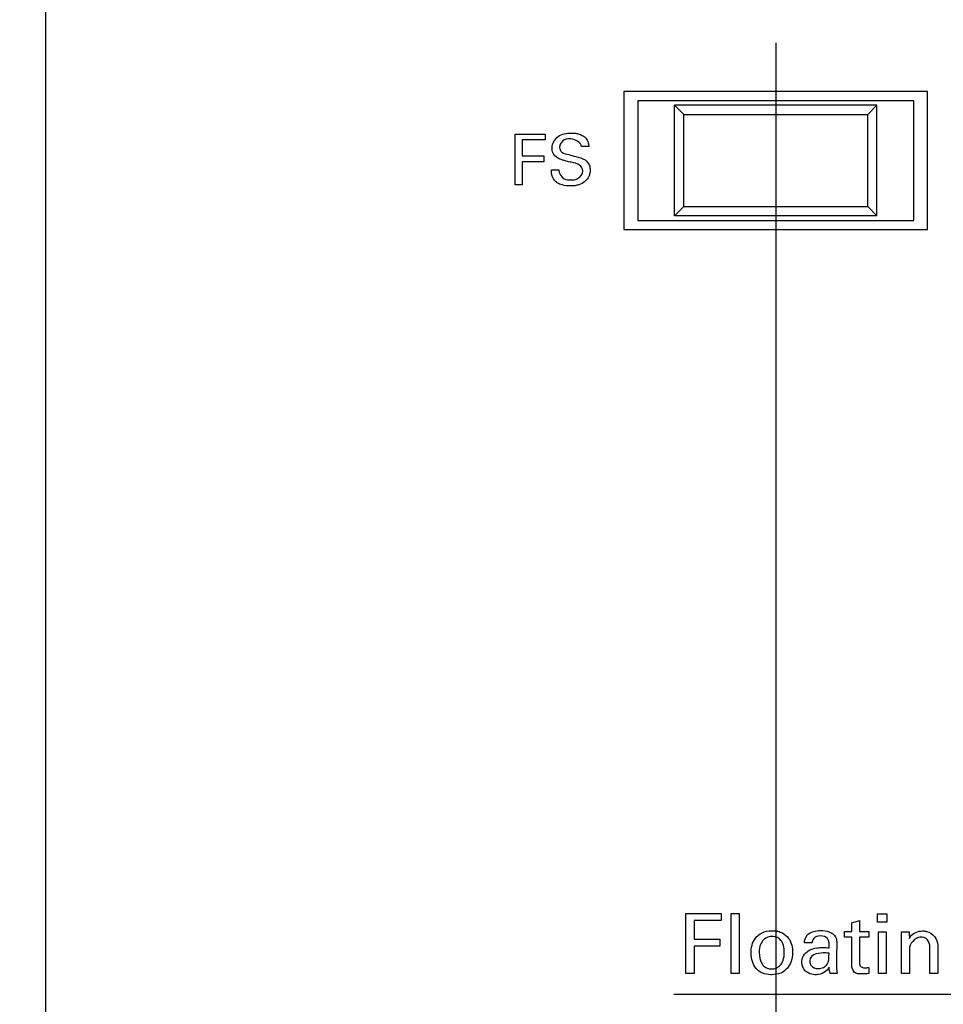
# Model space of a CAD drawing. Header units: inches. Extents: x 0 to 34, y 0 to 22.
# Tile 21 of 98: x 9 to 10, y 11.1 to 12.2. Entities that reach past the tile are written whole.
import ezdxf

# ---------------------------------------------------------------- set-up
doc = ezdxf.new("R2010")
doc.units = ezdxf.units.IN
doc.header["$LTSCALE"] = 1.87
doc.header["$MEASUREMENT"] = 0
doc.layers.get('0').update_dxf_attribs({"linetype": 'CONTINUOUS'})
doc.layers.add('DATUMCURVES', color=7, linetype='CONTINUOUS')
doc.layers.add('DIMENSIONS', color=7, linetype='CONTINUOUS')
doc.styles.get("Standard").update_dxf_attribs({"font": 'txt', "width": 0.8})
doc.dimstyles.new('DIMSTYLE_1', dxfattribs={"dimtxt": 0.125, "dimasz": 0.18, "dimexe": 0.18, "dimexo": 0.0625, "dimgap": 0.09, "dimtad": 0, "dimtih": 1, "dimtoh": 1, "dimdec": 3, "dimzin": 4, "dimdsep": 46, "dimtxsty": 'STANDARD', "dimblk": '_FILLED', "dimblk1": '_FILLED', "dimblk2": '_FILLED', "dimcen": 0.09, "dimadec": 0, "dimazin": 0, "dimtp": 0.001, "dimtm": 0.001, "dimtfac": 1, "dimtdec": 3, "dimtofl": 0, "dimtmove": 0, "dimatfit": 3, "dimldrblk": '_FILLED', "dimfxl": 1, "dimtolj": 1, "dimtzin": 4, "dimarcsym": 0})

# ---------------------------------------------------------------- blocks, each defined once
blk = doc.blocks.new('_FILLED')
at = {"color": 0, "linetype": 'BYBLOCK'}
blk.add_solid([(0, 0), (-1, 0.1736), (-1, -0.1736)], dxfattribs=at)
blk = doc.blocks.new('*D8')
at = {"layer": 'DIMENSIONS', "color": 2, "linetype": 'CONTINUOUS'}
for p, q in [((9.8182, 12.1663), (9.8182, 6.6083)), ((10.6932, 12.1663), (10.6932, 6.6083)), ((9.8182, 6.7333), (9.5053, 6.7333)), ((10.6932, 6.7333), (11.0532, 6.7333))]:
    blk.add_line(p, q, dxfattribs=at)
at = {"layer": 'DIMENSIONS', "color": 2, "linetype": 'CONTINUOUS', "xscale": 0.18, "yscale": 0.18, "zscale": 0.18}
blk.add_blockref('_FILLED', (9.8182, 6.7333), dxfattribs=at)
at = {"layer": 'DIMENSIONS', "color": 2, "linetype": 'CONTINUOUS', "xscale": 0.18, "yscale": 0.18, "zscale": 0.18, "rotation": 180}
blk.add_blockref('_FILLED', (10.6932, 6.7333), dxfattribs=at)
at = {"layer": 'DIMENSIONS', "color": 2, "linetype": 'CONTINUOUS', "width": 0.8}
for s, p in [('[', (8.7428, 6.6708)), (']', (9.3428, 6.6708)), ('3X ', (7.9178, 6.6708)), ('.875', (8.2178, 6.6708)), ('22.23', (8.8428, 6.6708))]:
    blk.add_text(s, height=0.125, dxfattribs=at).set_placement(p)

msp = doc.modelspace()

# ---------------------------------------------------------------- linework, layer by layer
at = {"color": 7, "linetype": 'CONTINUOUS'}
for p, q in [((9.6532, 12.1133), (9.6532, 11.9633)), ((9.9832, 12.1133), (9.6532, 12.1133)), ((9.9832, 11.9633), (9.9832, 12.1133)), ((9.6682, 12.1033), (9.6682, 11.9733)), ((9.9682, 12.1033), (9.6682, 12.1033)), ((9.9682, 11.9733), (9.9682, 12.1033)), ((9.7082, 12.0983), (9.7182, 12.0883)), ((9.7082, 11.9783), (9.7082, 12.0983)), ((9.9282, 12.0983), (9.7082, 12.0983)), ((9.9182, 12.0883), (9.9282, 12.0983)), ((9.9282, 11.9783), (9.9282, 12.0983)), ((9.7182, 11.9883), (9.7182, 12.0883)), ((9.7182, 12.0883), (9.9182, 12.0883)), ((9.9182, 11.9883), (9.9182, 12.0883)), ((9.7082, 11.9783), (9.7182, 11.9883)), ((9.7182, 11.9883), (9.9182, 11.9883)), ((9.9182, 11.9883), (9.9282, 11.9783)), ((9.6682, 11.9733), (9.9682, 11.9733)), ((9.9282, 11.9783), (9.7082, 11.9783)), ((9.6532, 11.9633), (9.9832, 11.9633))]:
    msp.add_line(p, q, dxfattribs=at)
at = {"layer": 'DATUMCURVES', "color": 40, "linetype": 'CONTINUOUS'}
for points, knots in [([(9.0247, 9.6321, 0.8645), (9.0247, 9.873, 0.8645), (9.0247, 11.4149, 0.8645), (9.0247, 12.9568, 0.8645), (9.0247, 14.2578, 0.8645)], [0, 0, 0, 0, 0.15625, 1, 1, 1, 1]), ([(9.5349, 12.0671, 0.8645), (9.5366, 12.0671, 0.8645), (9.5475, 12.0671, 0.8645), (9.5585, 12.0671, 0.8645), (9.5677, 12.0671, 0.8645)], [0, 0, 0, 0, 0.15625, 1, 1, 1, 1]), ([(9.5349, 12.012, 0.8645), (9.5349, 12.0148, 0.8645), (9.5349, 12.0332, 0.8645), (9.5349, 12.0516, 0.8645), (9.5349, 12.0671, 0.8645)], [0, 0, 0, 0, 0.15625, 1, 1, 1, 1]), ([(9.5677, 12.0606, 0.8645), (9.5664, 12.0606, 0.8645), (9.5581, 12.0606, 0.8645), (9.5497, 12.0606, 0.8645), (9.5427, 12.0606, 0.8645)], [0, 0, 0, 0, 0.15625, 1, 1, 1, 1]), ([(9.5427, 12.0606, 0.8645), (9.5427, 12.0597, 0.8645), (9.5427, 12.054, 0.8645), (9.5427, 12.0483, 0.8645), (9.5427, 12.0434, 0.8645)], [0, 0, 0, 0, 0.15625, 1, 1, 1, 1]), ([(9.6085, 12.027, 0.8645), (9.6085, 12.0294, 0.8645), (9.6049, 12.035, 0.8645), (9.5971, 12.0359, 0.8645), (9.5908, 12.0376, 0.8645), (9.5857, 12.0389, 0.8645), (9.5803, 12.0409, 0.8645), (9.5759, 12.0458, 0.8645), (9.5741, 12.0548, 0.8645), (9.5793, 12.0641, 0.8645), (9.5885, 12.0676, 0.8645), (9.5954, 12.0684, 0.8645), (9.5999, 12.068, 0.8645), (9.6018, 12.0677, 0.8645)], [0, 0, 0, 0, 0.089358, 0.210974, 0.281661, 0.334731, 0.408507, 0.49491, 0.567036, 0.741237, 0.832922, 0.929461, 1, 1, 1, 1]), ([(9.6071, 12.0534, 0.8645), (9.6068, 12.0581, 0.8645), (9.5969, 12.0632, 0.8645), (9.5864, 12.0609, 0.8645), (9.5831, 12.0552, 0.8645), (9.5832, 12.0526, 0.8645), (9.5832, 12.0524, 0.8645)], [0, 0, 0, 0, 0.458036, 0.755101, 0.988316, 1, 1, 1, 1]), ([(9.6018, 12.0677, 0.8645), (9.6024, 12.0676, 0.8645), (9.606, 12.0667, 0.8645), (9.6114, 12.0641, 0.8645), (9.6146, 12.0582, 0.8645), (9.6149, 12.0548, 0.8645), (9.615, 12.0534, 0.8645)], [0, 0, 0, 0, 0.088567, 0.522947, 0.795786, 1, 1, 1, 1]), ([(9.5832, 12.0524, 0.8645), (9.5834, 12.0506, 0.8645), (9.5857, 12.046, 0.8645), (9.5906, 12.0453, 0.8645), (9.5932, 12.0447, 0.8645)], [0, 0, 0, 0, 0.406343, 1, 1, 1, 1]), ([(9.5427, 12.0434, 0.8645), (9.5439, 12.0434, 0.8645), (9.5518, 12.0434, 0.8645), (9.5596, 12.0434, 0.8645), (9.5663, 12.0434, 0.8645)], [0, 0, 0, 0, 0.15625, 1, 1, 1, 1]), ([(9.5663, 12.037, 0.8645), (9.565, 12.037, 0.8645), (9.5572, 12.037, 0.8645), (9.5493, 12.037, 0.8645), (9.5427, 12.037, 0.8645)], [0, 0, 0, 0, 0.15625, 1, 1, 1, 1]), ([(9.5427, 12.037, 0.8645), (9.5427, 12.0357, 0.8645), (9.5427, 12.0274, 0.8645), (9.5427, 12.019, 0.8645), (9.5427, 12.012, 0.8645)], [0, 0, 0, 0, 0.15625, 1, 1, 1, 1]), ([(9.611, 12.0389, 0.8645), (9.6131, 12.0375, 0.8645), (9.6159, 12.0339, 0.8645), (9.6166, 12.0284, 0.8645), (9.6162, 12.0243, 0.8645), (9.6148, 12.0199, 0.8645), (9.611, 12.015, 0.8645), (9.6051, 12.0121, 0.8645), (9.5995, 12.0108, 0.8645), (9.5935, 12.0105, 0.8645), (9.587, 12.0111, 0.8645), (9.5823, 12.0131, 0.8645), (9.5806, 12.0142, 0.8645)], [0, 0, 0, 0, 0.128957, 0.217454, 0.278528, 0.337354, 0.454988, 0.587289, 0.664009, 0.74975, 0.896434, 1, 1, 1, 1]), ([(9.5932, 12.0447, 0.8645), (9.5958, 12.044, 0.8645), (9.6018, 12.0424, 0.8645), (9.608, 12.0408, 0.8645), (9.611, 12.0389, 0.8645)], [0, 0, 0, 0, 0.433585, 1, 1, 1, 1]), ([(9.5806, 12.0142, 0.8645), (9.5794, 12.015, 0.8645), (9.5767, 12.0174, 0.8645), (9.5746, 12.0224, 0.8645), (9.5744, 12.0264, 0.8645), (9.5744, 12.0281, 0.8645)], [0, 0, 0, 0, 0.254821, 0.678393, 1, 1, 1, 1]), ([(9.5823, 12.0281, 0.8645), (9.5825, 12.0243, 0.8645), (9.5864, 12.0172, 0.8645), (9.5931, 12.0172, 0.8645), (9.5956, 12.0172, 0.8645)], [0, 0, 0, 0, 0.603267, 1, 1, 1, 1]), ([(9.5956, 12.0172, 0.8645), (9.5979, 12.0172, 0.8645), (9.6039, 12.0175, 0.8645), (9.6085, 12.0235, 0.8645), (9.6085, 12.027, 0.8645)], [0, 0, 0, 0, 0.395812, 1, 1, 1, 1]), ([(9.7203, 11.155, 0.8645), (9.7203, 11.1584, 0.8645), (9.7203, 11.1801, 0.8645), (9.7203, 11.2017, 0.8645), (9.7203, 11.22, 0.8645)], [0, 0, 0, 0, 0.15625, 1, 1, 1, 1]), ([(9.7203, 11.22, 0.8645), (9.7223, 11.22, 0.8645), (9.7352, 11.22, 0.8645), (9.7481, 11.22, 0.8645), (9.759, 11.22, 0.8645)], [0, 0, 0, 0, 0.15625, 1, 1, 1, 1]), ([(9.7699, 11.155, 0.8645), (9.7699, 11.1584, 0.8645), (9.7699, 11.18, 0.8645), (9.7699, 11.2016, 0.8645), (9.7699, 11.2199, 0.8645)], [0, 0, 0, 0, 0.15625, 1, 1, 1, 1]), ([(9.7783, 11.2199, 0.8645), (9.7783, 11.2165, 0.8645), (9.7783, 11.1949, 0.8645), (9.7783, 11.1733, 0.8645), (9.7783, 11.155, 0.8645)], [0, 0, 0, 0, 0.15625, 1, 1, 1, 1]), ([(9.7295, 11.2123, 0.8645), (9.7295, 11.2113, 0.8645), (9.7295, 11.2045, 0.8645), (9.7295, 11.1978, 0.8645), (9.7295, 11.1921, 0.8645)], [0, 0, 0, 0, 0.15625, 1, 1, 1, 1]), ([(9.759, 11.2123, 0.8645), (9.7574, 11.2123, 0.8645), (9.7476, 11.2123, 0.8645), (9.7378, 11.2123, 0.8645), (9.7295, 11.2123, 0.8645)], [0, 0, 0, 0, 0.15625, 1, 1, 1, 1]), ([(9.7295, 11.1921, 0.8645), (9.7309, 11.1921, 0.8645), (9.7402, 11.1921, 0.8645), (9.7494, 11.1921, 0.8645), (9.7573, 11.1921, 0.8645)], [0, 0, 0, 0, 0.15625, 1, 1, 1, 1]), ([(9.8126, 11.1535, 0.8645), (9.8095, 11.1536, 0.8645), (9.803, 11.1549, 0.8645), (9.7942, 11.1616, 0.8645), (9.7898, 11.1754, 0.8645), (9.7933, 11.1918, 0.8645), (9.8027, 11.1997, 0.8645), (9.8097, 11.2014, 0.8645), (9.8143, 11.2014, 0.8645)], [0, 0, 0, 0, 0.12381, 0.261376, 0.536509, 0.768255, 0.884127, 1, 1, 1, 1]), ([(9.815, 11.1951, 0.8645), (9.8148, 11.1951, 0.8645), (9.8117, 11.1951, 0.8645), (9.8064, 11.1938, 0.8645), (9.8013, 11.187, 0.8645), (9.7995, 11.1769, 0.8645), (9.8017, 11.1662, 0.8645), (9.8065, 11.1615, 0.8645), (9.8099, 11.1602, 0.8645), (9.8119, 11.1598, 0.8645), (9.8134, 11.1598, 0.8645), (9.8138, 11.1598, 0.8645)], [0, 0, 0, 0, 0.02277, 0.317633, 0.465064, 0.612496, 0.806248, 0.903124, 0.951562, 0.975781, 1, 1, 1, 1]), ([(9.8143, 11.2014, 0.8645), (9.8163, 11.2013, 0.8645), (9.8208, 11.2009, 0.8645), (9.8272, 11.1985, 0.8645), (9.8328, 11.1933, 0.8645), (9.836, 11.1856, 0.8645), (9.8372, 11.1727, 0.8645), (9.8336, 11.1621, 0.8645), (9.8243, 11.1548, 0.8645), (9.8168, 11.1534, 0.8645), (9.8129, 11.1535, 0.8645), (9.8126, 11.1535, 0.8645)], [0, 0, 0, 0, 0.051377, 0.102753, 0.205506, 0.30826, 0.411013, 0.698529, 0.842287, 0.986045, 1, 1, 1, 1]), ([(9.8138, 11.1598, 0.8645), (9.8143, 11.1598, 0.8645), (9.8142, 11.1598, 0.8645), (9.8153, 11.1598, 0.8645), (9.8166, 11.1601, 0.8645), (9.8187, 11.1606, 0.8645), (9.821, 11.1619, 0.8645), (9.8238, 11.1643, 0.8645), (9.8266, 11.1688, 0.8645), (9.8279, 11.1773, 0.8645), (9.8268, 11.1858, 0.8645), (9.8233, 11.1927, 0.8645), (9.8189, 11.1951, 0.8645), (9.815, 11.1951, 0.8645)], [0, 0, 0, 0, 0.017299, 0.034597, 0.069194, 0.138388, 0.207582, 0.276777, 0.415165, 0.553553, 0.668181, 0.78281, 1, 1, 1, 1]), ([(9.8493, 11.1881, 0.8645), (9.8496, 11.1911, 0.8645), (9.8511, 11.1972, 0.8645), (9.8592, 11.201, 0.8645), (9.8676, 11.2019, 0.8645), (9.8762, 11.2008, 0.8645), (9.8838, 11.1958, 0.8645), (9.8845, 11.1903, 0.8645), (9.8845, 11.188, 0.8645)], [0, 0, 0, 0, 0.182964, 0.339803, 0.497732, 0.692624, 0.857396, 1, 1, 1, 1]), ([(9.8762, 11.1828, 0.8645), (9.8762, 11.1862, 0.8645), (9.8768, 11.1937, 0.8645), (9.8668, 11.1967, 0.8645), (9.8589, 11.1943, 0.8645), (9.8578, 11.1897, 0.8645), (9.8577, 11.1881, 0.8645)], [0, 0, 0, 0, 0.321065, 0.586483, 0.850763, 1, 1, 1, 1]), ([(9.9008, 11.164, 0.8645), (9.9008, 11.1656, 0.8645), (9.9008, 11.1756, 0.8645), (9.9008, 11.1857, 0.8645), (9.9008, 11.1942, 0.8645)], [0, 0, 0, 0, 0.15625, 1, 1, 1, 1]), ([(9.9092, 11.1942, 0.8645), (9.9092, 11.1927, 0.8645), (9.9092, 11.1837, 0.8645), (9.9092, 11.1747, 0.8645), (9.9092, 11.1671, 0.8645)], [0, 0, 0, 0, 0.15625, 1, 1, 1, 1]), ([(9.9298, 11.155, 0.8645), (9.9298, 11.1574, 0.8645), (9.9298, 11.1724, 0.8645), (9.9298, 11.1875, 0.8645), (9.9298, 11.2002, 0.8645)], [0, 0, 0, 0, 0.15625, 1, 1, 1, 1]), ([(9.9383, 11.2002, 0.8645), (9.9383, 11.1978, 0.8645), (9.9383, 11.1828, 0.8645), (9.9383, 11.1677, 0.8645), (9.9383, 11.155, 0.8645)], [0, 0, 0, 0, 0.15625, 1, 1, 1, 1]), ([(9.955, 11.155, 0.8645), (9.955, 11.1571, 0.8645), (9.955, 11.1704, 0.8645), (9.955, 11.1837, 0.8645), (9.955, 11.195, 0.8645)], [0, 0, 0, 0, 0.15625, 1, 1, 1, 1]), ([(9.9635, 11.1929, 0.8645), (9.9638, 11.1936, 0.8645), (9.9666, 11.1986, 0.8645), (9.9731, 11.2011, 0.8645), (9.9779, 11.2011, 0.8645)], [0, 0, 0, 0, 0.142055, 1, 1, 1, 1]), ([(9.9857, 11.1837, 0.8645), (9.9857, 11.1864, 0.8645), (9.9843, 11.1925, 0.8645), (9.9717, 11.1972, 0.8645), (9.9635, 11.187, 0.8645), (9.9635, 11.181, 0.8645)], [0, 0, 0, 0, 0.234282, 0.482147, 1, 1, 1, 1]), ([(9.9779, 11.2011, 0.8645), (9.9794, 11.2011, 0.8645), (9.9872, 11.2006, 0.8645), (9.9943, 11.1921, 0.8645), (9.9943, 11.1857, 0.8645)], [0, 0, 0, 0, 0.182624, 1, 1, 1, 1]), ([(9.7295, 11.1845, 0.8645), (9.7295, 11.183, 0.8645), (9.7295, 11.1731, 0.8645), (9.7295, 11.1633, 0.8645), (9.7295, 11.155, 0.8645)], [0, 0, 0, 0, 0.15625, 1, 1, 1, 1]), ([(9.7573, 11.1845, 0.8645), (9.7558, 11.1845, 0.8645), (9.7466, 11.1845, 0.8645), (9.7373, 11.1845, 0.8645), (9.7295, 11.1845, 0.8645)], [0, 0, 0, 0, 0.15625, 1, 1, 1, 1]), ([(9.8483, 11.174, 0.8645), (9.8497, 11.1765, 0.8645), (9.8541, 11.1809, 0.8645), (9.8623, 11.1828, 0.8645), (9.8697, 11.1832, 0.8645), (9.8742, 11.183, 0.8645), (9.8762, 11.1828, 0.8645)], [0, 0, 0, 0, 0.280723, 0.562011, 0.801313, 1, 1, 1, 1]), ([(9.8845, 11.188, 0.8645), (9.8845, 11.1868, 0.8645), (9.8844, 11.1796, 0.8645), (9.8843, 11.1724, 0.8645), (9.8842, 11.1663, 0.8645)], [0, 0, 0, 0, 0.15625, 1, 1, 1, 1]), ([(9.9635, 11.181, 0.8645), (9.9635, 11.1797, 0.8645), (9.9635, 11.171, 0.8645), (9.9635, 11.1623, 0.8645), (9.9635, 11.155, 0.8645)], [0, 0, 0, 0, 0.15625, 1, 1, 1, 1]), ([(9.9857, 11.155, 0.8645), (9.9857, 11.1565, 0.8645), (9.9857, 11.1661, 0.8645), (9.9857, 11.1756, 0.8645), (9.9857, 11.1837, 0.8645)], [0, 0, 0, 0, 0.15625, 1, 1, 1, 1]), ([(9.9943, 11.1857, 0.8645), (9.9943, 11.1841, 0.8645), (9.9943, 11.1739, 0.8645), (9.9943, 11.1636, 0.8645), (9.9943, 11.155, 0.8645)], [0, 0, 0, 0, 0.15625, 1, 1, 1, 1]), ([(9.8764, 11.1618, 0.8645), (9.8739, 11.157, 0.8645), (9.8655, 11.1525, 0.8645), (9.8559, 11.1542, 0.8645), (9.8489, 11.1577, 0.8645), (9.8457, 11.1657, 0.8645), (9.8471, 11.1716, 0.8645), (9.8482, 11.1738, 0.8645), (9.8483, 11.174, 0.8645)], [0, 0, 0, 0, 0.347986, 0.497091, 0.620471, 0.842157, 0.985687, 1, 1, 1, 1]), ([(9.8551, 11.1681, 0.8645), (9.8551, 11.1666, 0.8645), (9.8558, 11.1627, 0.8645), (9.8627, 11.1595, 0.8645), (9.8705, 11.161, 0.8645), (9.8757, 11.1662, 0.8645), (9.8761, 11.1707, 0.8645), (9.8762, 11.177, 0.8645)], [0, 0, 0, 0, 0.236161, 0.472322, 0.607209, 0.742096, 1, 1, 1, 1]), ([(9.8842, 11.1663, 0.8645), (9.8842, 11.1659, 0.8645), (9.8843, 11.1621, 0.8645), (9.8844, 11.1583, 0.8645), (9.8849, 11.155, 0.8645)], [0, 0, 0, 0, 0.125906, 1, 1, 1, 1]), ([(9.9193, 11.1549, 0.8645), (9.917, 11.1545, 0.8645), (9.9119, 11.1542, 0.8645), (9.9026, 11.1547, 0.8645), (9.9008, 11.1613, 0.8645), (9.9008, 11.164, 0.8645)], [0, 0, 0, 0, 0.29342, 0.662717, 1, 1, 1, 1]), ([(9.9092, 11.1671, 0.8645), (9.9092, 11.1658, 0.8645), (9.9094, 11.1621, 0.8645), (9.9148, 11.1607, 0.8645), (9.918, 11.1611, 0.8645), (9.9193, 11.1615, 0.8645)], [0, 0, 0, 0, 0.286532, 0.702912, 1, 1, 1, 1])]:
    msp.add_open_spline(points, degree=3, knots=knots, dxfattribs=at)
for points in [[(9.5677, 12.0671, 0.8645), (9.5677, 12.0649, 0.8645), (9.5677, 12.0628, 0.8645), (9.5677, 12.0606, 0.8645)], [(9.615, 12.0534, 0.8645), (9.6124, 12.0534, 0.8645), (9.6097, 12.0534, 0.8645), (9.6071, 12.0534, 0.8645)], [(9.5663, 12.0434, 0.8645), (9.5663, 12.0413, 0.8645), (9.5663, 12.0391, 0.8645), (9.5663, 12.037, 0.8645)], [(9.5744, 12.0281, 0.8645), (9.577, 12.0281, 0.8645), (9.5797, 12.0281, 0.8645), (9.5823, 12.0281, 0.8645)], [(9.5427, 12.012, 0.8645), (9.5401, 12.012, 0.8645), (9.5375, 12.012, 0.8645), (9.5349, 12.012, 0.8645)], [(9.759, 11.22, 0.8645), (9.759, 11.2174, 0.8645), (9.759, 11.2149, 0.8645), (9.759, 11.2123, 0.8645)], [(9.7699, 11.2199, 0.8645), (9.7727, 11.2199, 0.8645), (9.7755, 11.2199, 0.8645), (9.7783, 11.2199, 0.8645)], [(9.9289, 11.2105, 0.8645), (9.9289, 11.2136, 0.8645), (9.9289, 11.2167, 0.8645), (9.9289, 11.2198, 0.8645)], [(9.9289, 11.2198, 0.8645), (9.9323, 11.2198, 0.8645), (9.9357, 11.2198, 0.8645), (9.9391, 11.2198, 0.8645)], [(9.9391, 11.2198, 0.8645), (9.9391, 11.2167, 0.8645), (9.9391, 11.2136, 0.8645), (9.9391, 11.2105, 0.8645)], [(9.9008, 11.2098, 0.8645), (9.9036, 11.2107, 0.8645), (9.9064, 11.2116, 0.8645), (9.9092, 11.2125, 0.8645)], [(9.9008, 11.2004, 0.8645), (9.9008, 11.2035, 0.8645), (9.9008, 11.2067, 0.8645), (9.9008, 11.2098, 0.8645)], [(9.9092, 11.2125, 0.8645), (9.9092, 11.2085, 0.8645), (9.9092, 11.2044, 0.8645), (9.9092, 11.2004, 0.8645)], [(9.9391, 11.2105, 0.8645), (9.9357, 11.2105, 0.8645), (9.9323, 11.2105, 0.8645), (9.9289, 11.2105, 0.8645)], [(9.7573, 11.1921, 0.8645), (9.7573, 11.1896, 0.8645), (9.7573, 11.187, 0.8645), (9.7573, 11.1845, 0.8645)], [(9.8928, 11.1942, 0.8645), (9.8928, 11.1962, 0.8645), (9.8928, 11.1983, 0.8645), (9.8928, 11.2004, 0.8645)], [(9.8928, 11.2004, 0.8645), (9.8955, 11.2004, 0.8645), (9.8981, 11.2004, 0.8645), (9.9008, 11.2004, 0.8645)], [(9.9008, 11.1942, 0.8645), (9.8981, 11.1942, 0.8645), (9.8955, 11.1942, 0.8645), (9.8928, 11.1942, 0.8645)], [(9.9092, 11.2004, 0.8645), (9.9125, 11.2004, 0.8645), (9.9159, 11.2004, 0.8645), (9.9193, 11.2004, 0.8645)], [(9.9193, 11.1942, 0.8645), (9.9159, 11.1942, 0.8645), (9.9125, 11.1942, 0.8645), (9.9092, 11.1942, 0.8645)], [(9.9193, 11.2004, 0.8645), (9.9193, 11.1983, 0.8645), (9.9193, 11.1962, 0.8645), (9.9193, 11.1942, 0.8645)], [(9.9298, 11.2002, 0.8645), (9.9326, 11.2002, 0.8645), (9.9354, 11.2002, 0.8645), (9.9383, 11.2002, 0.8645)], [(9.9549, 11.2002, 0.8645), (9.9577, 11.2002, 0.8645), (9.9606, 11.2002, 0.8645), (9.9634, 11.2002, 0.8645)], [(9.955, 11.195, 0.8645), (9.955, 11.1967, 0.8645), (9.9549, 11.1984, 0.8645), (9.9549, 11.2002, 0.8645)], [(9.9634, 11.2002, 0.8645), (9.9634, 11.1978, 0.8645), (9.9634, 11.1953, 0.8645), (9.9635, 11.1929, 0.8645)], [(9.8577, 11.1881, 0.8645), (9.8549, 11.1881, 0.8645), (9.8521, 11.1881, 0.8645), (9.8493, 11.1881, 0.8645)], [(9.8714, 11.1772, 0.8645), (9.868, 11.1772, 0.8645), (9.8551, 11.1772, 0.8645), (9.8551, 11.1681, 0.8645)], [(9.8762, 11.177, 0.8645), (9.8747, 11.1771, 0.8645), (9.8735, 11.1772, 0.8645), (9.8714, 11.1772, 0.8645)], [(9.8772, 11.155, 0.8645), (9.8766, 11.1572, 0.8645), (9.8764, 11.1595, 0.8645), (9.8764, 11.1618, 0.8645)], [(9.9193, 11.1615, 0.8645), (9.9193, 11.1593, 0.8645), (9.9193, 11.1571, 0.8645), (9.9193, 11.1549, 0.8645)], [(9.7295, 11.155, 0.8645), (9.7264, 11.155, 0.8645), (9.7233, 11.155, 0.8645), (9.7203, 11.155, 0.8645)], [(9.7783, 11.155, 0.8645), (9.7755, 11.155, 0.8645), (9.7727, 11.155, 0.8645), (9.7699, 11.155, 0.8645)], [(9.8849, 11.155, 0.8645), (9.8823, 11.155, 0.8645), (9.8798, 11.155, 0.8645), (9.8772, 11.155, 0.8645)], [(9.9383, 11.155, 0.8645), (9.9354, 11.155, 0.8645), (9.9326, 11.155, 0.8645), (9.9298, 11.155, 0.8645)], [(9.9635, 11.155, 0.8645), (9.9606, 11.155, 0.8645), (9.9578, 11.155, 0.8645), (9.955, 11.155, 0.8645)], [(9.9943, 11.155, 0.8645), (9.9915, 11.155, 0.8645), (9.9886, 11.155, 0.8645), (9.9857, 11.155, 0.8645)], [(9.7076, 11.1323, 0.8645), (9.9958, 11.1323, 0.8645), (10.284, 11.1323, 0.8645), (10.5721, 11.1323, 0.8645)]]:
    msp.add_open_spline(points, degree=3, dxfattribs=at)

# ---------------------------------------------------------------- dimensions: what is measured, and where the dimension line sits
at = {"layer": 'DIMENSIONS', "color": 2, "linetype": 'CONTINUOUS'}
dim = msp.add_linear_dim(base=(10.6932, 6.7333), p1=(9.8182, 12.1663), p2=(10.6932, 12.1663), text='3X <>', dimstyle='DIMSTYLE_1', dxfattribs=at)
dim.commit()
dim.dimension.update_dxf_attribs({"geometry": '*D8', "text_midpoint": (8.6803, 6.7333), "dimtype": 160})

doc.saveas('drawing.dxf')
